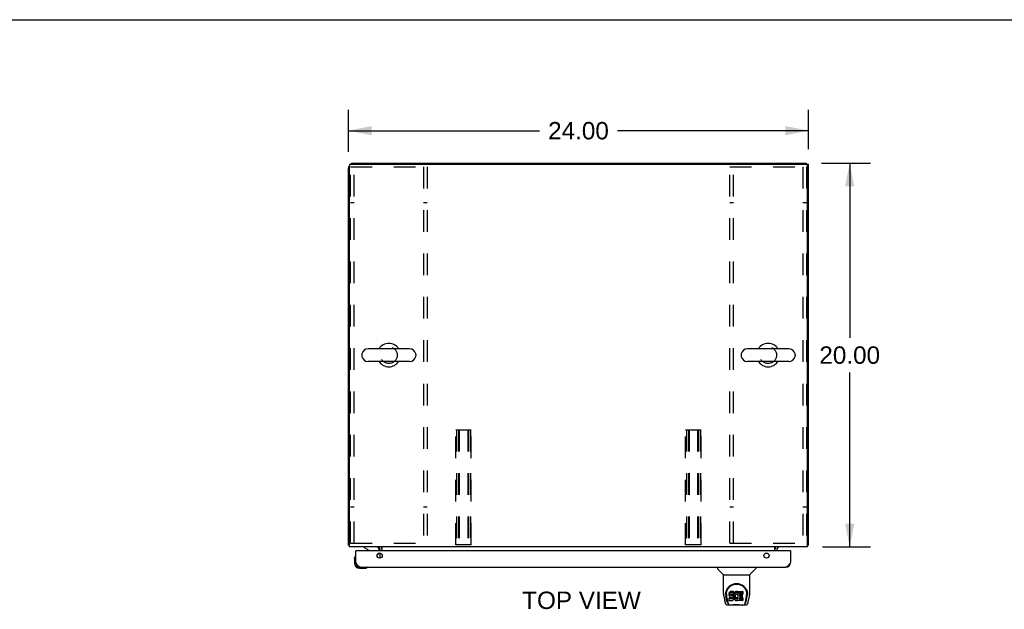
# Model space of a CAD drawing. Header units: inches. Extents: x 0 to 206, y 0 to 133.
# Tile 8 of 11: x 51 to 103, y 102 to 133. Entities that reach past the tile are written whole.
import ezdxf

# ---------------------------------------------------------------- set-up
doc = ezdxf.new("R2010")
doc.units = ezdxf.units.IN
doc.header["$LTSCALE"] = 11.303287
doc.header["$MEASUREMENT"] = 0
doc.linetypes.add('HIDDEN', pattern=[0.2, 0.1, -0.1])
doc.layers.get('0').update_dxf_attribs({"linetype": 'CONTINUOUS'})
for name, color, linetype in [('02___PRT_ALL_AXES', 7, 'CONTINUOUS'), ('2PC_BODY', 7, 'CONTINUOUS'), ('DEFAULT_2', 8, 'HIDDEN'), ('DIMENSIONS', 7, 'CONTINUOUS')]:
    doc.layers.add(name, color=color, linetype=linetype)
doc.styles.get("Standard").update_dxf_attribs({"font": 'arial.ttf'})
doc.dimstyles.new('DIMSTYLE_1', dxfattribs={"dimtxt": 0.906681, "dimasz": 1.208908, "dimexe": 0.09, "dimexo": 0.07, "dimgap": 0.0375, "dimtad": 0, "dimtih": 1, "dimtoh": 1, "dimzin": 4, "dimdsep": 46, "dimtxsty": 'Standard', "dimblk": '_FILLED', "dimblk1": '_FILLED', "dimblk2": '_FILLED', "dimcen": 0.09, "dimazin": 1, "dimtfac": 1, "dimtdec": 3, "dimtofl": 0, "dimtmove": 0, "dimatfit": 3, "dimldrblk": '_FILLED', "dimfxl": 1, "dimtolj": 1, "dimtzin": 4, "dimarcsym": 0})

# ---------------------------------------------------------------- blocks, each defined once
blk = doc.blocks.new('_FILLED')
at = {"color": 0, "linetype": 'ByBlock'}
blk.add_solid([(0, 0), (-1, 0.2), (-1, -0.2)], dxfattribs=at)
blk = doc.blocks.new('*D1')
at = {"layer": '2PC_BODY', "color": 2, "linetype": 'Continuous'}
for p, q in [((68.537, 126.091), (68.537, 128.281)), ((92.537, 126.223), (92.537, 128.281)), ((68.537, 127.193), (78.499, 127.193)), ((92.537, 127.193), (82.574, 127.193))]:
    blk.add_line(p, q, dxfattribs=at)
at = {"layer": '2PC_BODY', "color": 2, "linetype": 'Continuous', "xscale": 1.2089077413, "yscale": 1.2089077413, "zscale": 1.2089077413, "rotation": 180}
blk.add_blockref('_FILLED', (68.537, 127.193), dxfattribs=at)
at = {"layer": '2PC_BODY', "color": 2, "linetype": 'Continuous', "xscale": 1.2089077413, "yscale": 1.2089077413, "zscale": 1.2089077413}
blk.add_blockref('_FILLED', (92.537, 127.193), dxfattribs=at)
at = {"layer": '2PC_BODY', "color": 2, "linetype": 'Continuous', "insert": (80.537, 127.646), "char_height": 0.9067, "width": 3.16833, "attachment_point": 2, "line_spacing_factor": 0.9}
blk.add_mtext('24.00', dxfattribs=at)
blk = doc.blocks.new('*D2')
at = {"layer": '2PC_BODY', "color": 2, "linetype": 'Continuous'}
for p, q in [((93.219, 125.492), (95.778, 125.492)), ((94.69, 125.492), (94.69, 116.398)), ((94.69, 105.492), (94.69, 114.585)), ((93.271, 105.492), (95.778, 105.492))]:
    blk.add_line(p, q, dxfattribs=at)
at = {"layer": '2PC_BODY', "color": 2, "linetype": 'Continuous', "xscale": 1.2089077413, "yscale": 1.2089077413, "zscale": 1.2089077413}
for p, rotation in [((94.69, 125.492), 90), ((94.69, 105.492), 270)]:
    blk.add_blockref('_FILLED', p, dxfattribs=dict(at, rotation=rotation))
at = {"layer": '2PC_BODY', "color": 2, "linetype": 'Continuous', "insert": (94.69, 115.945), "char_height": 0.9067, "width": 3.16833, "attachment_point": 2, "line_spacing_factor": 0.9}
blk.add_mtext('20.00', dxfattribs=at)

msp = doc.modelspace()

# ---------------------------------------------------------------- linework, layer by layer
at = {"color": 7, "linetype": 'Continuous'}
for p, q in [((0, 132.98), (205.514, 132.98)), ((92.433, 125.439), (92.433, 125.492)), ((92.433, 125.44), (92.537, 125.44)), ((71.721, 115.826), (69.561, 115.826)), ((91.513, 115.826), (89.353, 115.826)), ((69.231, 115.53), (69.231, 115.453)), ((71.721, 115.157), (69.561, 115.157)), ((72.051, 115.53), (72.051, 115.453)), ((89.023, 115.53), (89.023, 115.453)), ((91.513, 115.157), (89.353, 115.157)), ((91.843, 115.53), (91.843, 115.453)), ((68.589, 105.596), (68.537, 105.596)), ((69.354, 105.492), (69.354, 105.453)), ((69.354, 105.453), (69.592, 105.315)), ((70.141, 105.288), (70.141, 105.335)), ((92.485, 105.596), (92.537, 105.596)), ((68.852, 104.893), (68.855, 104.931)), ((68.852, 104.893), (68.852, 104.637)), ((68.898, 105.028), (68.898, 105.028)), ((68.932, 105.288), (68.912, 105.288)), ((70.031, 105.061), (70.111, 105.141)), ((91.579, 105.288), (91.599, 105.288)), ((68.912, 104.68), (68.912, 104.637)), ((69.115, 104.374), (69.371, 104.374)), ((69.409, 104.376), (69.371, 104.374)), ((69.5, 104.419), (69.504, 104.419)), ((69.504, 104.419), (69.505, 104.42)), ((87.783, 104.434), (87.783, 104.371)), ((88.092, 104.046), (87.794, 104.343)), ((89.481, 104.046), (89.779, 104.343)), ((89.791, 104.434), (89.791, 104.371)), ((88.098, 104.04), (89.476, 104.04)), ((88.098, 103.068), (88.098, 104.04)), ((89.476, 103.069), (89.476, 104.04)), ((88.113, 102.925), (88.178, 102.62)), ((88.223, 103.099), (88.222, 103.036)), ((88.285, 102.648), (88.232, 102.918)), ((88.26, 103.026), (88.26, 103.003)), ((88.269, 102.905), (88.326, 102.612)), ((88.402, 103.071), (88.401, 103.048)), ((88.401, 102.981), (88.401, 103.048)), ((88.402, 103.005), (88.401, 102.981)), ((88.401, 102.981), (88.401, 102.957)), ((88.401, 102.957), (88.405, 102.934)), ((88.407, 103.095), (88.402, 103.071)), ((88.402, 103.005), (88.402, 103.071)), ((88.407, 103.028), (88.402, 103.005)), ((88.403, 102.695), (88.403, 102.837)), ((88.405, 102.934), (88.414, 102.911)), ((88.417, 103.117), (88.407, 103.095)), ((88.407, 103.028), (88.407, 103.095)), ((88.417, 103.051), (88.407, 103.028)), ((88.467, 102.842), (88.408, 102.841)), ((88.408, 102.774), (88.408, 102.841)), ((88.467, 102.775), (88.408, 102.774)), ((88.414, 102.911), (88.426, 102.891)), ((88.43, 103.137), (88.417, 103.117)), ((88.417, 103.051), (88.417, 103.117)), ((88.43, 103.07), (88.417, 103.051)), ((88.426, 102.891), (88.443, 102.874)), ((88.439, 103.145), (88.43, 103.137)), ((88.43, 103.07), (88.43, 103.137)), ((88.439, 103.078), (88.43, 103.07)), ((88.449, 103.151), (88.439, 103.145)), ((88.439, 103.078), (88.439, 103.145)), ((88.449, 103.085), (88.439, 103.078)), ((88.443, 102.874), (88.463, 102.861)), ((88.47, 103.161), (88.449, 103.151)), ((88.449, 103.085), (88.449, 103.151)), ((88.47, 103.094), (88.449, 103.085)), ((88.463, 102.861), (88.474, 102.857)), ((88.528, 102.842), (88.467, 102.842)), ((88.467, 102.775), (88.467, 102.842)), ((88.528, 102.775), (88.467, 102.775)), ((88.494, 103.169), (88.47, 103.161)), ((88.47, 103.094), (88.47, 103.161)), ((88.494, 103.102), (88.47, 103.094)), ((88.472, 102.984), (88.474, 102.999)), ((88.472, 102.962), (88.472, 102.984)), ((88.472, 102.969), (88.472, 102.984)), ((88.472, 102.962), (88.472, 102.969)), ((88.475, 102.955), (88.472, 102.962)), ((88.474, 102.999), (88.477, 103.006)), ((88.474, 102.857), (88.485, 102.854)), ((88.475, 102.955), (88.475, 102.999)), ((88.479, 102.949), (88.475, 102.955)), ((88.477, 103.006), (88.483, 103.011)), ((88.479, 102.949), (88.479, 103.007)), ((88.485, 102.944), (88.479, 102.949)), ((88.483, 103.011), (88.498, 103.015)), ((88.5, 103.007), (88.485, 103.011)), ((88.485, 103.011), (88.485, 103.011)), ((88.485, 102.944), (88.485, 103.011)), ((88.5, 102.94), (88.485, 102.944)), ((88.485, 102.854), (88.533, 102.854)), ((88.633, 103.169), (88.494, 103.169)), ((88.494, 103.102), (88.494, 103.169)), ((88.633, 103.102), (88.494, 103.102)), ((88.498, 103.015), (88.512, 103.016)), ((88.524, 103.008), (88.5, 103.007)), ((88.5, 102.94), (88.5, 103.007)), ((88.524, 102.941), (88.5, 102.94)), ((88.512, 103.016), (88.625, 103.016)), ((88.548, 103.006), (88.524, 103.008)), ((88.524, 102.941), (88.524, 103.008)), ((88.548, 102.94), (88.524, 102.941)), ((88.543, 102.843), (88.528, 102.842)), ((88.528, 102.775), (88.528, 102.842)), ((88.543, 102.776), (88.528, 102.775)), ((88.533, 102.854), (88.541, 102.853)), ((88.541, 102.853), (88.547, 102.851)), ((88.549, 102.847), (88.543, 102.843)), ((88.543, 102.776), (88.543, 102.843)), ((88.549, 102.78), (88.543, 102.776)), ((88.547, 102.851), (88.554, 102.846)), ((88.571, 103.001), (88.548, 103.006)), ((88.548, 102.94), (88.548, 103.006)), ((88.571, 102.935), (88.548, 102.94)), ((88.551, 102.848), (88.549, 102.847)), ((88.549, 102.78), (88.549, 102.847)), ((88.555, 102.785), (88.549, 102.78)), ((88.554, 102.846), (88.558, 102.84)), ((88.555, 102.785), (88.555, 102.845)), ((88.564, 102.797), (88.555, 102.785)), ((88.558, 102.84), (88.565, 102.827)), ((88.564, 102.797), (88.564, 102.829)), ((88.567, 102.804), (88.564, 102.797)), ((88.565, 102.827), (88.567, 102.812)), ((88.567, 102.804), (88.567, 102.816)), ((88.567, 102.812), (88.567, 102.804)), ((88.582, 102.997), (88.571, 103.001)), ((88.571, 102.935), (88.571, 103.001)), ((88.582, 102.93), (88.571, 102.935)), ((88.592, 102.99), (88.582, 102.997)), ((88.582, 102.93), (88.582, 102.997)), ((88.592, 102.923), (88.582, 102.93)), ((88.609, 102.973), (88.592, 102.99)), ((88.592, 102.923), (88.592, 102.99)), ((88.609, 102.906), (88.592, 102.923)), ((88.622, 102.953), (88.609, 102.973)), ((88.609, 102.906), (88.609, 102.973)), ((88.622, 102.886), (88.609, 102.906)), ((88.632, 102.931), (88.622, 102.953)), ((88.622, 102.886), (88.622, 102.953)), ((88.632, 102.864), (88.622, 102.886)), ((88.624, 102.747), (88.633, 102.77)), ((88.625, 103.016), (88.631, 103.017)), ((88.631, 103.017), (88.633, 103.022)), ((88.633, 102.927), (88.632, 102.931)), ((88.632, 102.864), (88.632, 102.931)), ((88.638, 102.841), (88.632, 102.864)), ((88.635, 103.126), (88.633, 103.169)), ((88.633, 103.102), (88.633, 103.169)), ((88.635, 103.059), (88.633, 103.102)), ((88.633, 103.022), (88.634, 103.035)), ((88.637, 103.005), (88.633, 102.96)), ((88.633, 102.893), (88.633, 102.96)), ((88.637, 102.938), (88.633, 102.893)), ((88.633, 102.893), (88.634, 102.871)), ((88.633, 102.77), (88.639, 102.793)), ((88.634, 103.035), (88.635, 103.059)), ((88.634, 102.871), (88.637, 102.849)), ((88.635, 103.059), (88.635, 103.126)), ((88.641, 103.026), (88.637, 103.005)), ((88.637, 102.938), (88.637, 103.005)), ((88.641, 102.96), (88.637, 102.938)), ((88.637, 102.849), (88.641, 102.827)), ((88.64, 102.817), (88.638, 102.841)), ((88.639, 102.793), (88.64, 102.817)), ((88.64, 102.817), (88.64, 102.831)), ((88.648, 103.048), (88.641, 103.026)), ((88.641, 102.96), (88.641, 103.026)), ((88.648, 102.981), (88.641, 102.96)), ((88.641, 102.827), (88.648, 102.806)), ((88.656, 103.069), (88.648, 103.048)), ((88.648, 102.981), (88.648, 103.048)), ((88.656, 103.002), (88.648, 102.981)), ((88.648, 102.806), (88.67, 102.767)), ((88.667, 103.088), (88.656, 103.069)), ((88.656, 103.002), (88.656, 103.069)), ((88.667, 103.021), (88.656, 103.002)), ((88.68, 103.106), (88.667, 103.088)), ((88.667, 103.021), (88.667, 103.088)), ((88.68, 103.039), (88.667, 103.021)), ((88.67, 102.767), (88.682, 102.748)), ((88.694, 103.123), (88.68, 103.106)), ((88.68, 103.039), (88.68, 103.106)), ((88.694, 103.056), (88.68, 103.039)), ((88.711, 103.138), (88.694, 103.123)), ((88.694, 103.056), (88.694, 103.123)), ((88.711, 103.071), (88.694, 103.056)), ((88.703, 102.909), (88.702, 102.882)), ((88.702, 102.882), (88.703, 102.869)), ((88.706, 102.936), (88.703, 102.909)), ((88.703, 102.869), (88.703, 102.909)), ((88.703, 102.869), (88.707, 102.856)), ((88.705, 102.928), (88.707, 102.923)), ((88.71, 102.948), (88.706, 102.936)), ((88.707, 102.923), (88.717, 102.898)), ((88.707, 102.856), (88.707, 102.923)), ((88.707, 102.856), (88.717, 102.831)), ((88.716, 102.96), (88.71, 102.948)), ((88.729, 103.151), (88.711, 103.138)), ((88.711, 103.071), (88.711, 103.138)), ((88.729, 103.084), (88.711, 103.071)), ((88.73, 102.983), (88.716, 102.96)), ((88.717, 102.898), (88.73, 102.875)), ((88.717, 102.831), (88.717, 102.898)), ((88.717, 102.831), (88.73, 102.808)), ((88.749, 103.16), (88.729, 103.151)), ((88.729, 103.084), (88.729, 103.151)), ((88.749, 103.093), (88.729, 103.084)), ((88.738, 102.994), (88.73, 102.983)), ((88.73, 102.875), (88.739, 102.865)), ((88.73, 102.808), (88.73, 102.875)), ((88.73, 102.808), (88.739, 102.798)), ((88.749, 103.001), (88.738, 102.994)), ((88.739, 102.865), (88.749, 102.856)), ((88.739, 102.798), (88.739, 102.865)), ((88.739, 102.798), (88.749, 102.789)), ((88.771, 103.165), (88.749, 103.16)), ((88.749, 103.093), (88.749, 103.16)), ((88.771, 103.098), (88.749, 103.093)), ((88.774, 103.012), (88.749, 103.001)), ((88.749, 102.856), (88.76, 102.849)), ((88.749, 102.789), (88.749, 102.856)), ((88.749, 102.789), (88.76, 102.782)), ((88.76, 102.849), (88.772, 102.844)), ((88.76, 102.782), (88.76, 102.849)), ((88.76, 102.782), (88.772, 102.777)), ((88.793, 103.167), (88.771, 103.165)), ((88.771, 103.098), (88.771, 103.165)), ((88.793, 103.1), (88.771, 103.098)), ((88.772, 102.844), (88.786, 102.841)), ((88.772, 102.777), (88.772, 102.844)), ((88.772, 102.777), (88.786, 102.775)), ((88.787, 103.015), (88.774, 103.012)), ((88.786, 102.841), (88.799, 102.841)), ((88.786, 102.775), (88.786, 102.841)), ((88.786, 102.775), (88.799, 102.774)), ((88.8, 103.015), (88.787, 103.015)), ((88.793, 103.167), (88.816, 103.167)), ((88.793, 103.1), (88.793, 103.167)), ((88.816, 103.1), (88.793, 103.1)), ((88.799, 102.841), (88.812, 102.843)), ((88.799, 102.774), (88.799, 102.841)), ((88.799, 102.774), (88.812, 102.776)), ((88.813, 103.012), (88.8, 103.015)), ((88.812, 102.843), (88.825, 102.847)), ((88.812, 102.776), (88.812, 102.843)), ((88.812, 102.776), (88.825, 102.78)), ((88.825, 103.007), (88.813, 103.012)), ((88.827, 103.165), (88.816, 103.167)), ((88.816, 103.1), (88.816, 103.167)), ((88.827, 103.098), (88.816, 103.1)), ((88.825, 102.847), (88.837, 102.852)), ((88.825, 102.78), (88.825, 102.847)), ((88.825, 102.78), (88.837, 102.786)), ((88.838, 103.162), (88.827, 103.165)), ((88.827, 103.098), (88.827, 103.165)), ((88.838, 103.095), (88.827, 103.098)), ((88.858, 103.078), (88.831, 103.009)), ((88.837, 102.852), (88.848, 102.86)), ((88.837, 102.786), (88.837, 102.852)), ((88.837, 102.786), (88.848, 102.793)), ((88.856, 103.15), (88.838, 103.162)), ((88.838, 103.095), (88.838, 103.162)), ((88.856, 103.083), (88.838, 103.095)), ((88.848, 102.86), (88.848, 102.793)), ((88.855, 102.859), (88.866, 102.841)), ((88.855, 102.792), (88.866, 102.775)), ((88.856, 103.15), (88.856, 103.083)), ((88.858, 103.146), (88.858, 103.079)), ((88.866, 103.167), (89.103, 103.167)), ((88.866, 102.775), (88.866, 103.167)), ((88.866, 103.1), (89.103, 103.1)), ((88.937, 103.012), (88.937, 102.944)), ((88.938, 102.853), (88.938, 102.776)), ((89.103, 103.016), (88.941, 103.016)), ((88.941, 103.007), (89.072, 103.007)), ((88.941, 102.94), (89.072, 102.94)), ((89.072, 102.858), (88.942, 102.858)), ((88.942, 102.838), (89.104, 102.838)), ((88.942, 102.771), (89.104, 102.771)), ((89.077, 103.002), (89.077, 102.862)), ((89.108, 103.162), (89.108, 103.021)), ((89.108, 102.834), (89.108, 102.695)), ((89.247, 102.612), (89.304, 102.902)), ((89.288, 102.648), (89.341, 102.918)), ((89.304, 102.902), (89.305, 102.906)), ((89.35, 103.099), (89.352, 103.036)), ((89.357, 103.026), (89.357, 103.026)), ((89.358, 103.013), (89.358, 103.013)), ((89.395, 102.62), (89.461, 102.925)), ((88.302, 102.465), (88.503, 102.465)), ((88.344, 102.544), (88.337, 102.544)), ((88.342, 102.548), (88.346, 102.538)), ((88.346, 102.537), (88.346, 102.538)), ((88.388, 102.465), (88.382, 102.465)), ((88.388, 102.465), (88.387, 102.465)), ((88.408, 102.69), (88.552, 102.69)), ((89.08, 102.453), (88.493, 102.453)), ((88.552, 102.69), (88.564, 102.692)), ((88.564, 102.692), (88.575, 102.696)), ((88.575, 102.696), (88.595, 102.71)), ((88.595, 102.71), (88.612, 102.727)), ((88.612, 102.727), (88.619, 102.737)), ((88.619, 102.737), (88.624, 102.747)), ((88.682, 102.748), (88.697, 102.732)), ((88.697, 102.732), (88.713, 102.717)), ((88.713, 102.717), (88.731, 102.703)), ((88.731, 102.703), (88.741, 102.698)), ((88.741, 102.698), (88.751, 102.694)), ((88.751, 102.694), (88.773, 102.689)), ((88.773, 102.689), (88.795, 102.686)), ((88.795, 102.686), (88.817, 102.689)), ((88.817, 102.689), (88.839, 102.696)), ((88.839, 102.696), (88.858, 102.708)), ((88.868, 102.708), (88.858, 102.708)), ((88.858, 102.708), (88.858, 102.708)), ((88.868, 102.695), (88.868, 102.708)), ((89.104, 102.69), (88.873, 102.69)), ((89.07, 102.465), (89.271, 102.465)), ((89.186, 102.465), (89.185, 102.465)), ((89.227, 102.537), (89.228, 102.538)), ((89.228, 102.538), (89.231, 102.548)), ((89.237, 102.544), (89.23, 102.544))]:
    msp.add_line(p, q, dxfattribs=at)
at = {"color": 3, "linetype": 'Continuous'}
for p, q in [((68.589, 105.492), (68.589, 125.38)), ((68.649, 125.44), (92.425, 125.44)), ((68.783, 125.492), (92.433, 125.492)), ((92.485, 105.492), (92.485, 125.38)), ((92.537, 105.596), (92.537, 125.44)), ((68.537, 105.596), (68.537, 125.245)), ((92.485, 105.492), (68.589, 105.492)), ((70.183, 105.288), (70.183, 105.349)), ((70.287, 105.288), (70.287, 105.492)), ((90.787, 105.288), (90.787, 105.492)), ((90.891, 105.349), (90.891, 105.288)), ((68.912, 104.68), (68.912, 105.288)), ((91.579, 105.288), (68.932, 105.288)), ((70.183, 104.906), (70.183, 105.169)), ((70.287, 105.083), (70.287, 104.992)), ((91.599, 105.288), (91.599, 104.68)), ((69.158, 104.434), (91.353, 104.434))]:
    msp.add_line(p, q, dxfattribs=at)
for points in [[(68.564, 105.581), (68.561, 105.582), (68.557, 105.583), (68.554, 105.583), (68.551, 105.584), (68.549, 105.585), (68.546, 105.586), (68.544, 105.587), (68.542, 105.588), (68.54, 105.589), (68.539, 105.59), (68.538, 105.591), (68.537, 105.593), (68.537, 105.594), (68.537, 105.596)], [(68.589, 105.576), (68.588, 105.576), (68.584, 105.577), (68.58, 105.578), (68.576, 105.579), (68.572, 105.58), (68.564, 105.581)], [(92.485, 105.576), (92.485, 105.576), (92.489, 105.577), (92.493, 105.578), (92.497, 105.579), (92.501, 105.58)], [(92.501, 105.58), (92.509, 105.581), (92.513, 105.582), (92.516, 105.583), (92.519, 105.583), (92.522, 105.584), (92.525, 105.585), (92.527, 105.586), (92.53, 105.587), (92.532, 105.588), (92.533, 105.589), (92.534, 105.59), (92.535, 105.591), (92.536, 105.593), (92.537, 105.594), (92.537, 105.596)], [(69.158, 104.434), (69.147, 104.434), (69.136, 104.436), (69.125, 104.439), (69.113, 104.444), (69.102, 104.449), (69.091, 104.456), (69.08, 104.464), (69.069, 104.473), (69.057, 104.483), (69.046, 104.494), (69.035, 104.506), (69.024, 104.519), (69.013, 104.532), (69.001, 104.547), (68.99, 104.562), (68.979, 104.578), (68.968, 104.594), (68.956, 104.611), (68.945, 104.628), (68.934, 104.645), (68.923, 104.662), (68.912, 104.68)], [(91.599, 104.68), (91.588, 104.662), (91.577, 104.645), (91.566, 104.628), (91.554, 104.611), (91.543, 104.594), (91.532, 104.578), (91.521, 104.562), (91.51, 104.547), (91.498, 104.532), (91.487, 104.519), (91.476, 104.506), (91.465, 104.494), (91.454, 104.483), (91.442, 104.473), (91.431, 104.464), (91.42, 104.456), (91.409, 104.449), (91.397, 104.444), (91.386, 104.439), (91.375, 104.436), (91.364, 104.434), (91.353, 104.434)]]:
    msp.add_lwpolyline(points, dxfattribs=at)
at = {"color": 7, "linetype": 'Continuous'}
for points in [[(68.898, 105.028), (68.898, 105.027), (68.898, 105.025), (68.897, 105.022)], [(69.505, 104.42), (69.506, 104.42), (69.507, 104.42)], [(88.216, 103.026), (88.219, 103.068), (88.226, 103.12), (88.238, 103.169), (88.253, 103.215), (88.271, 103.259), (88.293, 103.3), (88.317, 103.338), (88.344, 103.374), (88.374, 103.407), (88.406, 103.438), (88.44, 103.467), (88.477, 103.492), (88.516, 103.515), (88.557, 103.535), (88.6, 103.552), (88.645, 103.566), (88.691, 103.576), (88.737, 103.582), (88.785, 103.584), (88.832, 103.582), (88.879, 103.576), (88.925, 103.567), (88.97, 103.554), (89.013, 103.537), (89.054, 103.517), (89.093, 103.495), (89.13, 103.469), (89.164, 103.441), (89.197, 103.41), (89.226, 103.377), (89.254, 103.341), (89.278, 103.303), (89.3, 103.263), (89.319, 103.22), (89.334, 103.174), (89.346, 103.125), (89.354, 103.074), (89.357, 103.026)], [(88.26, 103.026), (88.26, 103.046), (88.262, 103.07), (88.264, 103.094), (88.268, 103.118), (88.273, 103.142), (88.278, 103.165), (88.285, 103.188), (88.293, 103.21), (88.301, 103.231), (88.311, 103.252), (88.321, 103.273), (88.332, 103.292), (88.344, 103.311), (88.356, 103.329), (88.368, 103.347), (88.382, 103.363), (88.395, 103.379), (88.409, 103.394), (88.424, 103.408), (88.438, 103.421), (88.453, 103.434), (88.469, 103.446), (88.484, 103.457), (88.5, 103.468), (88.515, 103.478), (88.531, 103.487), (88.547, 103.495)], [(88.547, 103.495), (88.563, 103.503), (88.579, 103.51), (88.595, 103.517), (88.611, 103.523), (88.627, 103.528), (88.643, 103.533), (88.658, 103.537), (88.674, 103.541), (88.69, 103.544), (88.706, 103.547), (88.722, 103.549), (88.738, 103.551), (88.754, 103.552), (88.77, 103.553), (88.786, 103.553), (88.802, 103.553), (88.818, 103.552), (88.834, 103.551), (88.85, 103.549), (88.866, 103.547), (88.882, 103.544), (88.898, 103.541), (88.914, 103.538), (88.93, 103.533), (88.945, 103.528), (88.961, 103.523), (88.978, 103.517), (88.994, 103.511), (89.01, 103.504)], [(89.01, 103.504), (89.026, 103.496), (89.041, 103.487), (89.057, 103.478), (89.073, 103.468), (89.088, 103.458), (89.104, 103.447), (89.119, 103.435), (89.134, 103.422), (89.149, 103.409), (89.163, 103.394), (89.178, 103.379), (89.191, 103.364), (89.205, 103.347), (89.217, 103.33), (89.23, 103.311), (89.241, 103.293), (89.252, 103.273), (89.262, 103.253), (89.272, 103.232), (89.28, 103.21), (89.288, 103.188), (89.295, 103.165), (89.301, 103.142), (89.305, 103.119), (89.309, 103.095), (89.312, 103.071), (89.313, 103.046), (89.314, 103.026)], [(88.098, 103.068), (88.098, 103.041), (88.101, 102.999), (88.107, 102.957), (88.113, 102.925)], [(88.216, 103.013), (88.216, 103.018), (88.216, 103.026)], [(88.26, 103.003), (88.26, 102.987), (88.262, 102.958), (88.265, 102.93), (88.269, 102.905)], [(88.408, 102.841), (88.407, 102.841), (88.407, 102.841), (88.406, 102.841), (88.406, 102.841), (88.405, 102.841), (88.405, 102.84), (88.405, 102.84), (88.404, 102.84), (88.404, 102.839), (88.404, 102.839), (88.403, 102.839), (88.403, 102.838), (88.403, 102.837), (88.403, 102.837)], [(88.408, 102.774), (88.407, 102.774), (88.407, 102.774), (88.406, 102.774), (88.406, 102.774), (88.405, 102.774), (88.405, 102.774), (88.405, 102.773), (88.404, 102.773), (88.404, 102.773), (88.404, 102.772), (88.403, 102.772), (88.403, 102.771), (88.403, 102.771), (88.403, 102.77)], [(89.305, 102.906), (89.305, 102.909), (89.306, 102.912), (89.306, 102.915), (89.307, 102.918), (89.307, 102.921), (89.308, 102.924), (89.308, 102.928), (89.309, 102.931), (89.309, 102.935), (89.31, 102.938), (89.31, 102.942), (89.311, 102.946), (89.311, 102.95), (89.311, 102.954), (89.312, 102.958), (89.312, 102.963), (89.312, 102.967), (89.313, 102.971), (89.313, 102.976), (89.313, 102.981), (89.313, 102.986), (89.313, 102.99), (89.314, 102.995), (89.314, 103.001), (89.314, 103.026)], [(89.357, 103.026), (89.358, 103.018), (89.358, 103.013)], [(89.461, 102.925), (89.466, 102.956), (89.472, 102.998), (89.475, 103.041), (89.476, 103.069)], [(88.178, 102.62), (88.181, 102.605), (88.187, 102.584), (88.193, 102.565), (88.199, 102.549), (88.206, 102.534), (88.213, 102.521), (88.221, 102.508), (88.231, 102.497), (88.242, 102.487), (88.254, 102.478), (88.268, 102.472), (88.283, 102.467), (88.298, 102.465), (88.302, 102.465)], [(88.326, 102.612), (88.329, 102.601), (88.332, 102.587), (88.335, 102.573), (88.338, 102.56), (88.342, 102.548)], [(88.346, 102.537), (88.351, 102.525), (88.357, 102.513), (88.364, 102.502), (88.371, 102.493), (88.378, 102.485), (88.386, 102.478), (88.395, 102.472), (88.405, 102.468), (88.415, 102.466), (88.422, 102.465)], [(88.503, 102.465), (88.524, 102.466), (88.546, 102.467), (88.569, 102.469), (88.594, 102.472), (88.62, 102.475), (88.646, 102.478), (88.674, 102.48), (88.702, 102.483), (88.731, 102.484), (88.76, 102.486), (88.789, 102.486), (88.818, 102.485), (88.847, 102.484), (88.876, 102.482), (88.904, 102.48), (88.931, 102.477), (88.957, 102.474), (88.982, 102.472), (89.006, 102.469), (89.029, 102.467), (89.05, 102.466), (89.07, 102.465)], [(88.503, 102.465), (88.525, 102.466), (88.552, 102.467), (88.579, 102.47), (88.608, 102.473), (88.636, 102.475), (88.666, 102.478), (88.695, 102.481), (88.725, 102.482), (88.756, 102.484), (88.786, 102.484), (88.817, 102.484), (88.847, 102.482), (88.877, 102.481), (88.907, 102.478), (88.936, 102.476), (88.965, 102.473), (88.994, 102.47), (89.021, 102.467), (89.048, 102.466), (89.07, 102.465)], [(89.151, 102.465), (89.159, 102.466), (89.169, 102.468), (89.178, 102.472), (89.187, 102.478), (89.195, 102.485), (89.203, 102.493), (89.209, 102.502), (89.216, 102.513), (89.222, 102.525), (89.227, 102.537)], [(89.231, 102.548), (89.235, 102.56), (89.238, 102.573), (89.242, 102.587), (89.245, 102.601), (89.247, 102.612)], [(89.271, 102.465), (89.286, 102.466), (89.299, 102.469), (89.312, 102.474), (89.324, 102.481), (89.334, 102.489), (89.343, 102.498), (89.352, 102.508), (89.359, 102.518), (89.366, 102.53), (89.372, 102.543), (89.378, 102.556), (89.383, 102.572), (89.388, 102.588), (89.393, 102.607), (89.395, 102.62)]]:
    msp.add_lwpolyline(points, dxfattribs=at)
at = {"color": 3, "linetype": 'Continuous'}
for centre in [(70.162, 105.038), (90.349, 105.038)]:
    msp.add_circle(centre, 0.133, dxfattribs=at)
for centre, radius, start, end in [((68.783, 125.245), 0.246, 140.5752, 180), ((68.649, 125.38), 0.06, 90, 180), ((68.783, 125.245), 0.246, 90, 129.4248), ((92.425, 125.38), 0.06, 0, 90), ((70.04, 105.349), 0.142, 0, 90), ((91.033, 105.349), 0.142, 90, 180), ((68.932, 105.268), 0.02, 90, 180), ((91.579, 105.268), 0.02, 0, 90), ((69.158, 104.68), 0.246, 180, 270), ((91.353, 104.68), 0.246, 270, 360)]:
    msp.add_arc(centre, radius, start, end, dxfattribs=at)
at = {"color": 7, "linetype": 'Continuous'}
for centre, radius, start, end in [((69.561, 115.492), 0.334, 90, 167.5716), ((70.641, 115.492), 0.61, 33.2138, 146.7862), ((71.721, 115.492), 0.334, 12.4284, 90), ((89.353, 115.492), 0.334, 90, 167.5716), ((90.433, 115.492), 0.61, 33.2138, 146.7862), ((91.513, 115.492), 0.334, 12.4284, 90), ((69.388, 115.53), 0.157, 167.5716, 180), ((69.388, 115.453), 0.157, 180, 192.4284), ((69.561, 115.492), 0.334, 192.4284, 270), ((70.641, 115.492), 0.61, 213.2138, 326.7862), ((71.721, 115.492), 0.334, 270, 347.5716), ((71.894, 115.53), 0.157, 0, 12.4284), ((71.894, 115.453), 0.157, 347.5716, 360), ((89.18, 115.53), 0.157, 167.5716, 180), ((89.18, 115.453), 0.157, 180, 192.4284), ((89.353, 115.492), 0.334, 192.4284, 270), ((90.433, 115.492), 0.61, 213.2138, 326.7862), ((91.513, 115.492), 0.334, 270, 347.5716), ((91.686, 115.53), 0.157, 0, 12.4284), ((91.686, 115.453), 0.157, 347.5716, 360), ((69.984, 105.335), 0.157, 0, 90), ((70.04, 105.349), 0.246, 0, 35.3316), ((91.033, 105.349), 0.246, 144.6684, 180), ((69.102, 104.893), 0.25, 149.1101, 180), ((68.9, 105.014), 0.015, 96.3796, 149.1101), ((68.897, 105.014), 0.015, 0, 83.6204), ((69.542, 105.228), 0.1, 36.5468, 59.908), ((70.041, 105.212), 0.1, 315, 332.9825), ((69.115, 104.637), 0.263, 180, 270), ((69.115, 104.637), 0.203, 180, 270), ((69.371, 104.624), 0.25, 270, 300.8899), ((69.492, 104.419), 0.015, 6.3796, 90), ((69.492, 104.422), 0.015, 300.8899, 353.6204), ((87.822, 104.371), 0.0394, 180, 225), ((89.751, 104.371), 0.0394, 315, 360), ((88.106, 104.06), 0.0197, 225, 270), ((89.467, 104.06), 0.0197, 270, 315), ((88.493, 102.473), 0.0197, 203.607, 270), ((89.08, 102.473), 0.0197, 270, 336.393)]:
    msp.add_arc(centre, radius, start, end, dxfattribs=at)
for centre, major_axis, ratio, start_param, end_param in [((88.787, 103.026), (0, 0.565), 0.999848, 1.129542, 1.76365), ((88.827, 103.011), (0.00448, 0), 1, -1.986921, -0.366491), ((88.851, 102.856), (0, 0.00448), 1, 0, 0.651783), ((88.851, 102.79), (0, 0.00448), 1, 0, 0.651783), ((88.851, 102.856), (0.00448, 0), 1, 0.594971, 1.570796), ((88.851, 102.79), (0.00448, 0), 1, 0.594971, 1.570796), ((88.853, 103.146), (0.00448, 0), 1, 0.003891, 0.905353), ((88.853, 103.079), (0.00448, 0), 1, 0.003842, 0.905353), ((88.853, 103.079), (0, 0.00448), 1, -1.937287, -1.566955), ((88.941, 103.012), (0, 0.00448), 1, 0, 1.570796), ((88.941, 103.011), (0, 0.00448), 1, 1.570796, 3.141593), ((88.941, 102.944), (0, 0.00448), 1, 1.570796, 3.141593), ((88.942, 102.853), (0, 0.00448), 1, 0, 1.570796), ((88.942, 102.843), (0, 0.00448), 1, 1.570796, 3.141593), ((88.942, 102.776), (0, 0.00448), 1, 1.570796, 3.141593), ((89.072, 103.002), (0, 0.00448), 1, -1.570796, 0), ((89.072, 102.935), (0, 0.00448), 1, -1.570796, 0), ((89.072, 102.862), (0, 0.00448), 1, -3.141593, -1.570796), ((89.103, 103.162), (0, 0.00448), 1, -1.570796, 0), ((89.103, 103.095), (0, 0.00448), 1, -1.570796, 0), ((89.103, 103.021), (0, 0.00448), 1, -3.141593, -1.570796), ((89.104, 102.834), (0, 0.00448), 1, -1.570796, 0), ((89.104, 102.767), (0, 0.00448), 1, -1.570796, 0), ((88.787, 103.026), (0, 0.565), 0.999848, 4.519536, 5.157611), ((88.343, 102.898), (0.007, 0.354), 0.213027, -3.923008, -3.13761), ((88.408, 102.695), (0, 0.00483), 1, -4.712389, -3.141593), ((88.873, 102.695), (0, 0.00448), 1, 1.570796, 3.141593), ((89.104, 102.695), (0, 0.00448), 1, -3.141593, -1.570796), ((89.23, 102.898), (-0.007, 0.354), 0.213027, -3.145575, -2.360177)]:
    msp.add_ellipse(centre, major_axis=major_axis, ratio=ratio, start_param=start_param, end_param=end_param, dxfattribs=at)
at = {"layer": '02___PRT_ALL_AXES', "color": 8, "linetype": 'HIDDEN'}
for centre in [(70.641, 115.492), (90.433, 115.492)]:
    msp.add_circle(centre, 0.438, dxfattribs=at)
at = {"layer": 'DEFAULT_2', "color": 8, "linetype": 'HIDDEN'}
for p, q in [((68.641, 105.679), (68.641, 125.304)), ((68.641, 125.304), (72.641, 125.304)), ((68.828, 105.679), (68.828, 125.304)), ((72.454, 125.304), (72.454, 105.679)), ((72.641, 125.304), (72.641, 105.679)), ((88.433, 105.679), (88.433, 125.304)), ((88.433, 125.304), (92.433, 125.304)), ((88.62, 105.679), (88.62, 125.304)), ((92.246, 125.304), (92.246, 105.679)), ((92.433, 125.304), (92.433, 105.679)), ((68.828, 123.429), (68.641, 123.429)), ((72.641, 123.429), (72.454, 123.429)), ((88.62, 123.429), (88.433, 123.429)), ((92.433, 123.429), (92.246, 123.429)), ((74.13, 105.596), (74.13, 111.596)), ((74.13, 111.596), (74.943, 111.596)), ((74.17, 111.596), (74.17, 105.596)), ((74.278, 111.596), (74.278, 105.596)), ((74.318, 111.596), (74.318, 105.596)), ((74.755, 111.596), (74.755, 105.596)), ((74.795, 111.596), (74.795, 105.596)), ((74.903, 111.596), (74.903, 105.596)), ((74.943, 105.596), (74.943, 111.596)), ((86.13, 111.596), (86.943, 111.596)), ((86.13, 105.596), (86.13, 111.596)), ((86.17, 111.596), (86.17, 105.596)), ((86.278, 111.596), (86.278, 105.596)), ((86.318, 111.596), (86.318, 105.596)), ((86.755, 111.596), (86.755, 105.596)), ((86.795, 111.596), (86.795, 105.596)), ((86.903, 111.596), (86.903, 105.596)), ((86.943, 105.596), (86.943, 111.596)), ((68.828, 107.554), (68.641, 107.554)), ((72.641, 107.554), (72.454, 107.554)), ((88.62, 107.554), (88.433, 107.554)), ((92.433, 107.554), (92.246, 107.554)), ((68.641, 105.679), (72.641, 105.679)), ((74.943, 105.596), (74.13, 105.596)), ((86.943, 105.596), (86.13, 105.596)), ((88.433, 105.679), (92.433, 105.679))]:
    msp.add_line(p, q, dxfattribs=at)

# ---------------------------------------------------------------- texts
at = {"layer": 'DIMENSIONS', "color": 2, "linetype": 'Continuous', "insert": (80.695, 103.159), "char_height": 0.9067, "width": 6.17824, "attachment_point": 2, "line_spacing_factor": 0.9}
msp.add_mtext('TOP VIEW', dxfattribs=at)

# ---------------------------------------------------------------- dimensions: what is measured, and where the dimension line sits
at = {"layer": '2PC_BODY', "color": 2, "linetype": 'Continuous'}
dim = msp.add_linear_dim(base=(92.537, 127.193), p1=(68.537, 126.021), p2=(92.537, 128.351), dimstyle='DIMSTYLE_1', dxfattribs=at)
dim.commit()
dim.dimension.update_dxf_attribs({"geometry": '*D1', "text_midpoint": (80.525, 127.187), "dimtype": 160})
dim = msp.add_linear_dim(base=(94.69, 105.492), p1=(93.149, 125.492), p2=(93.201, 105.492), angle=270, dimstyle='DIMSTYLE_1', dxfattribs=at)
dim.commit()
dim.dimension.update_dxf_attribs({"geometry": '*D2', "text_midpoint": (94.678, 115.486), "dimtype": 160})

doc.saveas('drawing.dxf')
